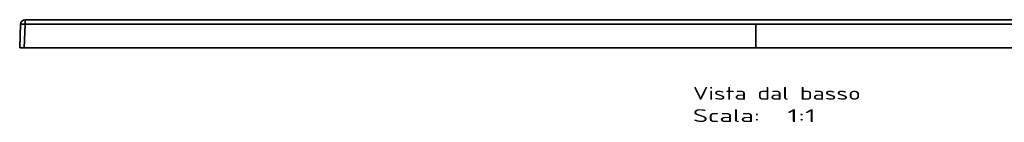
# Model space of a CAD drawing. Extents: x -206 to 1934, y -73 to 1573.
# Tile 4 of 5: x -206 to 864, y 1155 to 1267. Entities that reach past the tile are written whole.
import ezdxf
from ezdxf.enums import TextEntityAlignment as Align

# ---------------------------------------------------------------- set-up
doc = ezdxf.new("R2010")
doc.units = 0
doc.layers.get('0').update_dxf_attribs({"lineweight": 13})
doc.styles.get("Standard").update_dxf_attribs({"font": 'isocp.shx'})

# ---------------------------------------------------------------- blocks, each defined once
blk = doc.blocks.new('BLOCK4')
at = {"color": 7, "lineweight": 13}
for s, p, p2 in [('Vista dal basso', (-68.5, -56.3), (113.7, -56.3)), ('Scala:', (-68.5, -80.5), (4.4, -80.5)), ('  1:1', (4.4, -80.5), (65.1, -80.5))]:
    blk.add_text(s, height=14, dxfattribs=at).set_placement(p, p2, align=Align.FIT)
blk = doc.blocks.new('BLOCK5')
at = {"color": 7, "lineweight": 35}
for p, q in [((-799.1, 25.7), (-800, 0)), ((-800, 0), (-799.1, 25.7)), ((-799.1, 25.7), (-800, 0)), ((-800, 0), (-799.1, 25.7)), ((-794.1, 25.7), (-795, 0)), ((-794.1, 25.7), (-795, 0)), ((794.1, 30.5), (-794.1, 30.5)), ((-794.1, 30.5), (794.1, 30.5)), ((0, 25.7), (-794.1, 25.7)), ((-794.1, 25.7), (0, 25.7)), ((794.1, 25.7), (0, 25.7)), ((0, 25.7), (0, 0)), ((0, 25.7), (794.1, 25.7)), ((0, 25.7), (0, 0)), ((-795, 0), (0, 0)), ((-795, 0), (0, 0)), ((0, 0), (-795, 0)), ((795, 0), (0, 0)), ((795, 0), (0, 0)), ((795, 0), (0, 0)), ((0, 0), (-47.6, 0)), ((-47.6, 0), (0, 0)), ((0, 0), (47.6, 0)), ((47.6, 0), (0, 0))]:
    blk.add_line(p, q, dxfattribs=at)
at = {"color": 7, "lineweight": 35, "ltscale": 0.120638}
blk.add_line((-794.1, 30.5), (-794.1, 25.7), dxfattribs=at)
blk.add_line((-794.1, 30.5), (-794.1, 25.7), dxfattribs=at)
at = {"color": 7, "lineweight": 35, "ltscale": 0.124924}
for p, q in [((-795, 0), (-800, 0)), ((-795, 0), (-800, 0)), ((-800, 0), (-795, 0))]:
    blk.add_line(p, q, dxfattribs=at)
at = {"color": 7, "lineweight": 35}
blk.add_arc((-794.1, 25.5), 5, 90, 178, dxfattribs=at)
blk.add_arc((-794.1, 25.5), 5, 90, 178, dxfattribs=at)
blk.add_ellipse((-794.1, 25.5), major_axis=(5, -0.17), ratio=0.034878, start_param=1.572014, end_param=3.141593, dxfattribs=at)
blk.add_open_spline([(-794.1, 25.7), (-795, 25.7), (-795.9, 25.7), (-796.8, 25.7), (-797.9, 25.8), (-798.7, 25.7), (-798.9, 25.7), (-799, 25.7), (-799.1, 25.7), (-799.1, 25.7), (-799.1, 25.7), (-799.1, 25.7)], degree=5, knots=[0, 0, 0, 0, 0, 0, 6.876031, 6.876031, 6.876031, 9.815222, 9.815222, 9.815222, 10.586349, 10.586349, 10.586349, 10.586349, 10.586349, 10.586349], dxfattribs=at)

msp = doc.modelspace()

# ---------------------------------------------------------------- block references
at = {"lineweight": 0}
for name in ['BLOCK5', 'BLOCK4']:
    msp.add_blockref(name, (594.5, 1236.1), dxfattribs=at)

doc.saveas('drawing.dxf')
